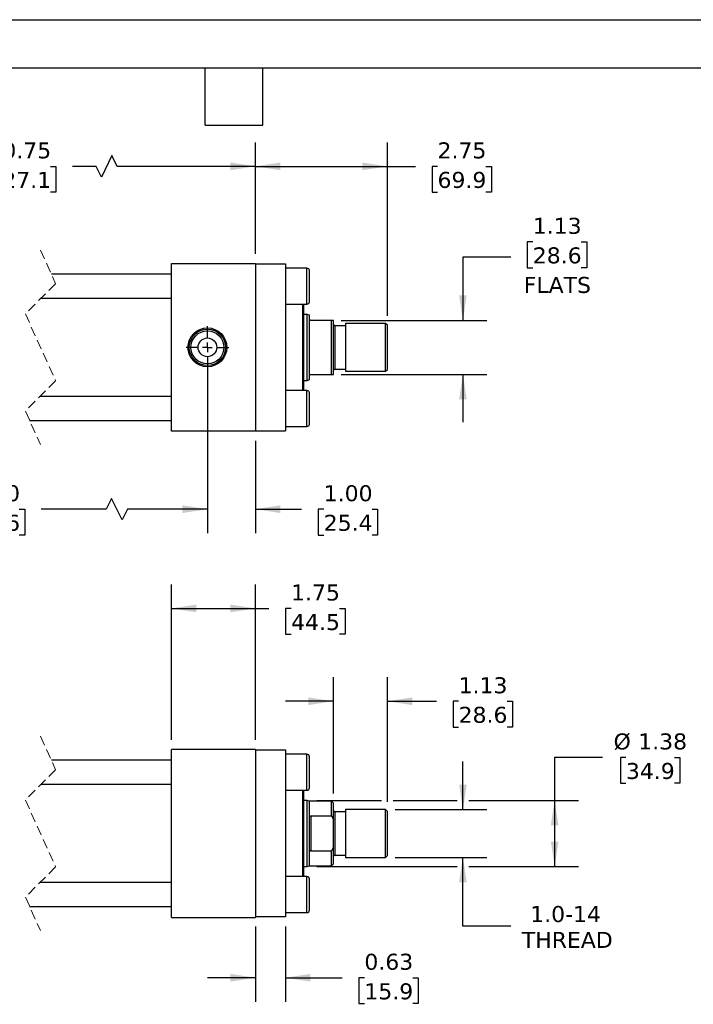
# Model space of a CAD drawing. Header units: inches. Extents: x 0 to 44, y 0 to 34.
# Tile 3 of 4: x 17.5 to 31.6, y 13.5 to 34. Entities that reach past the tile are written whole.
import ezdxf

# ---------------------------------------------------------------- set-up
doc = ezdxf.new("R2010")
doc.units = ezdxf.units.IN
doc.header["$LTSCALE"] = 4
doc.header["$MEASUREMENT"] = 0
for name, pattern in [('SLD-Center', [0.75, 0.6, -0.05, 0.05, -0.05]), ('SLD-Dashed', [0.075, 0.05, -0.025]), ('SLD-Solid', [0])]:
    doc.linetypes.add(name, pattern=pattern)
doc.layers.add('CENTER', color=40, linetype='SLD-Center')
doc.layers.add('DIMENSIONS', color=140, linetype='SLD-Solid', lineweight=25)
doc.layers.add('TEXT', color=140, linetype='SLD-Solid', lineweight=25)
doc.styles.add('SLDTEXTSTYLE0', font='VERDANA.TTF')
doc.dimstyles.new('SLDDIMSTYLE0', dxfattribs={"dimtxt": 0.339844, "dimasz": 0.52, "dimexe": 0, "dimexo": 0.0625, "dimgap": 0.084961, "dimtad": 0, "dimtih": 1, "dimtoh": 1, "dimrnd": 1e-09, "dimzin": 4, "dimdsep": 46, "dimtxsty": 'SLDTEXTSTYLE0', "dimsah": 1, "dimcen": 0.09, "dimadec": 0, "dimazin": 1, "dimtfac": 1, "dimtofl": 0, "dimtmove": 0, "dimatfit": 3, "dimfxl": 0, "dimfrac": 2, "dimtolj": 1, "dimtzin": 12, "dimarcsym": 0})
doc.dimstyles.new('SLDDIMSTYLE1', dxfattribs={"dimtxt": 0.339844, "dimasz": 0.52, "dimexe": 0, "dimexo": 0.0625, "dimgap": 0.084961, "dimtad": 0, "dimtih": 1, "dimtoh": 1, "dimrnd": 1e-09, "dimzin": 12, "dimdsep": 46, "dimtxsty": 'SLDTEXTSTYLE0', "dimsah": 1, "dimcen": 0.09, "dimadec": 0, "dimazin": 3, "dimtfac": 1, "dimtofl": 0, "dimtmove": 0, "dimatfit": 3, "dimfxl": 0, "dimfrac": 2, "dimtolj": 1, "dimtzin": 12, "dimarcsym": 0})
doc.dimstyles.new('SLDDIMSTYLE2', dxfattribs={"dimtxt": 0.339844, "dimasz": 0.52, "dimexe": 0, "dimexo": 0.0625, "dimgap": 0.084961, "dimtad": 0, "dimtih": 1, "dimtoh": 1, "dimrnd": 1e-09, "dimzin": 12, "dimdsep": 46, "dimtxsty": 'SLDTEXTSTYLE0', "dimsah": 1, "dimcen": 0.09, "dimadec": 0, "dimazin": 3, "dimtfac": 1, "dimtmove": 0, "dimatfit": 0, "dimfxl": 0, "dimfrac": 2, "dimtolj": 1, "dimtzin": 12, "dimarcsym": 0})
doc.dimstyles.new('SLDDIMSTYLE3', dxfattribs={"dimtxt": 0.339844, "dimasz": 0.52, "dimexe": 0, "dimexo": 0.0625, "dimgap": 0.084961, "dimtad": 0, "dimtih": 1, "dimtoh": 1, "dimrnd": 1e-09, "dimdsep": 46, "dimtxsty": 'SLDTEXTSTYLE0', "dimsah": 1, "dimcen": 0.09, "dimadec": 0, "dimazin": 2, "dimtfac": 1, "dimtmove": 0, "dimatfit": 0, "dimfxl": 0, "dimfrac": 2, "dimtolj": 1, "dimtzin": 12, "dimarcsym": 0})
doc.dimstyles.new('SLDDIMSTYLE4', dxfattribs={"dimtxt": 0.339844, "dimasz": 0.52, "dimexe": 0, "dimexo": 0.0625, "dimgap": 0.084961, "dimtad": 0, "dimtih": 1, "dimtoh": 1, "dimrnd": 1e-09, "dimzin": 4, "dimdsep": 46, "dimtxsty": 'SLDTEXTSTYLE0', "dimsah": 1, "dimcen": 0.09, "dimadec": 0, "dimazin": 1, "dimtfac": 1, "dimtmove": 0, "dimatfit": 0, "dimfxl": 0, "dimfrac": 2, "dimtolj": 1, "dimtzin": 12, "dimarcsym": 0})

# ---------------------------------------------------------------- blocks, each defined once
blk = doc.blocks.new('_D_1')
at = {"layer": 'DIMENSIONS'}
for p, q in [((20.697, 18.986), (20.697, 22.227)), ((22.447, 18.986), (22.447, 22.227)), ((20.697, 21.727), (22.447, 21.727)), ((22.447, 21.727), (22.73, 21.727)), ((23.191, 21.727), (23.076, 21.727)), ((23.076, 21.727), (23.076, 21.187)), ((24.2, 21.727), (24.315, 21.727)), ((24.315, 21.727), (24.315, 21.187)), ((23.076, 21.187), (23.191, 21.187)), ((24.315, 21.187), (24.2, 21.187))]:
    blk.add_line(p, q, dxfattribs=at)
for points in [[(20.697, 21.727), (21.217, 21.647), (21.217, 21.807)], [(22.447, 21.727), (21.927, 21.807), (21.927, 21.647)]]:
    blk.add_solid(points, dxfattribs=at)
at = {"layer": 'DIMENSIONS', "char_height": 0.3333, "attachment_point": 1, "style": 'SLDTEXTSTYLE0'}
for s, insert in [('1.75', (23.191, 22.226)), ('44.5', (23.191, 21.61))]:
    blk.add_mtext(s, dxfattribs=dict(at, insert=insert))
blk = doc.blocks.new('_D_2')
at = {"layer": 'DIMENSIONS'}
for p, q in [((24.072, 17.868), (24.072, 20.292)), ((25.197, 17.696), (25.197, 20.292)), ((24.072, 19.792), (23.072, 19.792)), ((25.197, 19.792), (26.221, 19.792)), ((26.682, 19.792), (26.568, 19.792)), ((26.568, 19.792), (26.568, 19.252)), ((27.692, 19.792), (27.806, 19.792)), ((27.806, 19.792), (27.806, 19.252)), ((26.568, 19.252), (26.682, 19.252)), ((27.806, 19.252), (27.692, 19.252))]:
    blk.add_line(p, q, dxfattribs=at)
for points in [[(24.072, 19.792), (23.552, 19.872), (23.552, 19.712)], [(25.197, 19.792), (25.717, 19.712), (25.717, 19.872)]]:
    blk.add_solid(points, dxfattribs=at)
at = {"layer": 'DIMENSIONS', "char_height": 0.3333, "attachment_point": 1, "style": 'SLDTEXTSTYLE0'}
for s, insert in [('1.13', (26.682, 20.292)), ('28.6', (26.682, 19.676))]:
    blk.add_mtext(s, dxfattribs=dict(at, insert=insert))
blk = doc.blocks.new('_D_3')
at = {"layer": 'DIMENSIONS'}
for p, q in [((26.772, 17.536), (26.772, 18.536)), ((25.358, 17.536), (27.272, 17.536)), ((25.358, 16.536), (27.272, 16.536)), ((26.772, 15.1), (26.772, 16.536)), ((27.772, 15.1), (26.772, 15.1))]:
    blk.add_line(p, q, dxfattribs=at)
for points in [[(26.772, 17.536), (26.852, 18.056), (26.692, 18.056)], [(26.772, 16.536), (26.692, 16.016), (26.852, 16.016)]]:
    blk.add_solid(points, dxfattribs=at)
at = {"layer": 'DIMENSIONS', "char_height": 0.3333, "attachment_point": 1, "style": 'SLDTEXTSTYLE0'}
for s, insert in [('1.0-14', (28.175, 15.523)), ('THREAD', (28, 14.983))]:
    blk.add_mtext(s, dxfattribs=dict(at, insert=insert))
blk = doc.blocks.new('_D_4')
at = {"layer": 'DIMENSIONS'}
for p, q in [((29.684, 18.622), (28.684, 18.622)), ((28.684, 18.622), (28.684, 17.723)), ((30.169, 18.622), (30.055, 18.622)), ((30.055, 18.622), (30.055, 18.082)), ((31.179, 18.622), (31.293, 18.622)), ((31.293, 18.622), (31.293, 18.082)), ((30.055, 18.082), (30.169, 18.082)), ((31.293, 18.082), (31.179, 18.082)), ((23.728, 17.723), (25.077, 17.723)), ((25.317, 17.723), (26.652, 17.723)), ((26.892, 17.723), (29.184, 17.723)), ((28.684, 17.723), (28.684, 16.348)), ((23.728, 16.348), (26.652, 16.348)), ((26.892, 16.348), (29.184, 16.348))]:
    blk.add_line(p, q, dxfattribs=at)
for points in [[(28.684, 17.723), (28.604, 17.203), (28.764, 17.203)], [(28.684, 16.348), (28.764, 16.868), (28.604, 16.868)]]:
    blk.add_solid(points, dxfattribs=at)
at = {"layer": 'DIMENSIONS', "char_height": 0.3333, "attachment_point": 1, "style": 'SLDTEXTSTYLE0'}
for s, insert in [('%%c', (29.912, 19.121)), ('1.38', (30.426, 19.121)), ('34.9', (30.169, 18.505))]:
    blk.add_mtext(s, dxfattribs=dict(at, insert=insert))
blk = doc.blocks.new('_D_5')
at = {"layer": 'DIMENSIONS'}
for p, q in [((22.447, 15.096), (22.447, 13.528)), ((23.072, 15.096), (23.072, 13.528)), ((22.447, 14.028), (21.447, 14.028)), ((23.072, 14.028), (24.258, 14.028)), ((24.718, 14.028), (24.604, 14.028)), ((24.604, 14.028), (24.604, 13.488)), ((25.728, 14.028), (25.842, 14.028)), ((25.842, 14.028), (25.842, 13.488)), ((24.604, 13.488), (24.718, 13.488)), ((25.842, 13.488), (25.728, 13.488))]:
    blk.add_line(p, q, dxfattribs=at)
for points in [[(22.447, 14.028), (21.927, 14.108), (21.927, 13.948)], [(23.072, 14.028), (23.592, 13.948), (23.592, 14.108)]]:
    blk.add_solid(points, dxfattribs=at)
at = {"layer": 'DIMENSIONS', "char_height": 0.3333, "attachment_point": 1, "style": 'SLDTEXTSTYLE0'}
for s, insert in [('0.63', (24.718, 14.528)), ('15.9', (24.718, 13.911))]:
    blk.add_mtext(s, dxfattribs=dict(at, insert=insert))
blk = doc.blocks.new('_D_11')
at = {"layer": 'DIMENSIONS'}
for p, q in [((12.958, 29.12), (12.958, 31.443)), ((22.447, 29.12), (22.447, 31.443)), ((19.458, 31.166), (19.236, 30.721)), ((19.569, 30.943), (19.458, 31.166)), ((12.958, 30.943), (16.421, 30.943)), ((16.881, 30.943), (16.767, 30.943)), ((16.767, 30.943), (16.767, 30.403)), ((18.174, 30.943), (18.288, 30.943)), ((18.288, 30.943), (18.288, 30.403)), ((19.125, 30.943), (18.635, 30.943)), ((19.236, 30.721), (19.125, 30.943)), ((22.447, 30.943), (19.569, 30.943)), ((16.767, 30.403), (16.881, 30.403)), ((18.288, 30.403), (18.174, 30.403))]:
    blk.add_line(p, q, dxfattribs=at)
for points in [[(12.958, 30.943), (13.478, 30.863), (13.478, 31.023)], [(22.447, 30.943), (21.927, 31.023), (21.927, 30.863)]]:
    blk.add_solid(points, dxfattribs=at)
at = {"layer": 'DIMENSIONS', "char_height": 0.3333, "attachment_point": 1, "style": 'SLDTEXTSTYLE0'}
for s, insert in [('20.75', (16.881, 31.443)), ('527.1', (16.881, 30.827))]:
    blk.add_mtext(s, dxfattribs=dict(at, insert=insert))
blk = doc.blocks.new('_D_12')
at = {"layer": 'DIMENSIONS'}
for p, q in [((22.447, 29.12), (22.447, 31.443)), ((25.197, 27.83), (25.197, 31.443)), ((22.447, 30.943), (25.197, 30.943)), ((25.197, 30.943), (25.783, 30.943)), ((26.243, 30.943), (26.129, 30.943)), ((26.129, 30.943), (26.129, 30.403)), ((27.253, 30.943), (27.367, 30.943)), ((27.367, 30.943), (27.367, 30.403)), ((26.129, 30.403), (26.243, 30.403)), ((27.367, 30.403), (27.253, 30.403))]:
    blk.add_line(p, q, dxfattribs=at)
for points in [[(22.447, 30.943), (22.967, 30.863), (22.967, 31.023)], [(25.197, 30.943), (24.677, 31.023), (24.677, 30.863)]]:
    blk.add_solid(points, dxfattribs=at)
at = {"layer": 'DIMENSIONS', "char_height": 0.3333, "attachment_point": 1, "style": 'SLDTEXTSTYLE0'}
for s, insert in [('2.75', (26.243, 31.443)), ('69.9', (26.243, 30.827))]:
    blk.add_mtext(s, dxfattribs=dict(at, insert=insert))
blk = doc.blocks.new('_D_13')
at = {"layer": 'DIMENSIONS'}
for p, q in [((28.228, 29.37), (28.114, 29.37)), ((28.114, 29.37), (28.114, 28.83)), ((29.238, 29.37), (29.352, 29.37)), ((29.352, 29.37), (29.352, 28.83)), ((27.772, 29.052), (26.772, 29.052)), ((26.772, 29.052), (26.772, 27.732)), ((28.114, 28.83), (28.228, 28.83)), ((29.352, 28.83), (29.238, 28.83)), ((24.233, 27.732), (27.272, 27.732)), ((24.233, 26.607), (27.272, 26.607)), ((26.772, 26.607), (26.772, 25.607))]:
    blk.add_line(p, q, dxfattribs=at)
for points in [[(26.772, 27.732), (26.852, 28.252), (26.692, 28.252)], [(26.772, 26.607), (26.692, 26.087), (26.852, 26.087)]]:
    blk.add_solid(points, dxfattribs=at)
at = {"layer": 'DIMENSIONS', "char_height": 0.3333, "attachment_point": 1, "style": 'SLDTEXTSTYLE0'}
for s, insert in [('1.13', (28.228, 29.87)), ('28.6', (28.228, 29.254)), ('FLATS', (28.041, 28.637))]:
    blk.add_mtext(s, dxfattribs=dict(at, insert=insert))
blk = doc.blocks.new('_D_14')
at = {"layer": 'DIMENSIONS'}
for p, q in [((13.708, 26.97), (13.708, 23.296)), ((21.447, 26.97), (21.447, 23.296)), ((19.449, 24.018), (19.338, 23.796)), ((19.671, 23.573), (19.449, 24.018)), ((13.708, 23.796), (15.771, 23.796)), ((16.232, 23.796), (16.118, 23.796)), ((16.118, 23.796), (16.118, 23.255)), ((17.525, 23.796), (17.639, 23.796)), ((17.639, 23.796), (17.639, 23.255)), ((19.338, 23.796), (17.985, 23.796)), ((19.783, 23.796), (19.671, 23.573)), ((21.447, 23.796), (19.783, 23.796)), ((16.118, 23.255), (16.232, 23.255)), ((17.639, 23.255), (17.525, 23.255))]:
    blk.add_line(p, q, dxfattribs=at)
for points in [[(13.708, 23.796), (14.228, 23.716), (14.228, 23.876)], [(21.447, 23.796), (20.927, 23.876), (20.927, 23.716)]]:
    blk.add_solid(points, dxfattribs=at)
at = {"layer": 'DIMENSIONS', "char_height": 0.3333, "attachment_point": 1, "style": 'SLDTEXTSTYLE0'}
for s, insert in [('19.00', (16.232, 24.295)), ('482.6', (16.232, 23.679))]:
    blk.add_mtext(s, dxfattribs=dict(at, insert=insert))
blk = doc.blocks.new('_D_15')
at = {"layer": 'DIMENSIONS'}
for p, q in [((21.447, 26.97), (21.447, 23.296)), ((22.447, 25.22), (22.447, 23.296)), ((21.447, 23.796), (20.447, 23.796)), ((22.447, 23.796), (23.411, 23.796)), ((23.871, 23.796), (23.757, 23.796)), ((23.757, 23.796), (23.757, 23.255)), ((24.881, 23.796), (24.995, 23.796)), ((24.995, 23.796), (24.995, 23.255)), ((23.757, 23.255), (23.871, 23.255)), ((24.995, 23.255), (24.881, 23.255))]:
    blk.add_line(p, q, dxfattribs=at)
for points in [[(21.447, 23.796), (20.927, 23.876), (20.927, 23.716)], [(22.447, 23.796), (22.967, 23.716), (22.967, 23.876)]]:
    blk.add_solid(points, dxfattribs=at)
at = {"layer": 'DIMENSIONS', "char_height": 0.3333, "attachment_point": 1, "style": 'SLDTEXTSTYLE0'}
for s, insert in [('1.00', (23.871, 24.295)), ('25.4', (23.871, 23.679))]:
    blk.add_mtext(s, dxfattribs=dict(at, insert=insert))
blk = doc.blocks.new('SW_CENTERMARKSYMBOL_5')
at = {"layer": 'CENTER', "color": 0}
for p, q in [((0, 0.2), (0, 0.444)), ((-0.2, 0), (-0.444, 0)), ((0, 0), (-0.1, 0)), ((0, 0), (0, 0.1)), ((0, 0), (0, -0.1)), ((0, 0), (0.1, 0)), ((0.2, 0), (0.444, 0)), ((0, -0.2), (0, -0.444))]:
    blk.add_line(p, q, dxfattribs=at)

msp = doc.modelspace()

# ---------------------------------------------------------------- linework, layer by layer
at = {"color": 7, "linetype": 'SLD-Solid'}
msp.add_line((0, 34), (44, 34), dxfattribs=at)
at = {"color": 7, "linetype": 'SLD-Dashed', "lineweight": 18}
for p, q in [((17.968, 29.195), (18.283, 28.497)), ((18.283, 28.497), (17.653, 27.867)), ((17.653, 27.867), (18.283, 26.472)), ((18.283, 26.472), (17.653, 25.842)), ((17.653, 25.842), (17.968, 25.145)), ((17.968, 19.061), (18.283, 18.363)), ((18.283, 18.363), (17.653, 17.733)), ((17.653, 17.733), (18.283, 16.338)), ((18.283, 16.338), (17.653, 15.708)), ((17.653, 15.708), (17.968, 15.011))]:
    msp.add_line(p, q, dxfattribs=at)
for p, q in [((20.697, 25.42), (20.697, 28.92)), ((20.697, 28.92), (22.447, 28.92)), ((22.447, 28.92), (22.447, 25.42)), ((22.447, 28.91), (23.072, 28.91)), ((23.072, 28.91), (23.072, 25.43)), ((23.522, 28.82), (23.072, 28.82)), ((23.522, 28.445), (23.522, 28.82)), ((23.572, 28.12), (23.572, 28.77)), ((20.697, 28.695), (18.194, 28.695)), ((23.522, 28.07), (23.522, 28.445)), ((17.98, 28.195), (20.697, 28.195)), ((23.072, 28.07), (23.522, 28.07)), ((23.434, 26.27), (23.434, 28.07)), ((23.454, 27.17), (23.454, 28.07)), ((23.528, 27.857), (23.454, 27.857)), ((23.572, 27.841), (23.528, 27.857)), ((23.528, 26.482), (23.528, 27.857)), ((23.572, 27.763), (23.572, 27.841)), ((23.572, 26.576), (23.572, 27.763)), ((24.033, 27.732), (23.603, 27.732)), ((24.033, 26.607), (24.033, 27.732)), ((24.072, 27.732), (24.033, 27.732)), ((24.072, 26.607), (24.072, 27.732)), ((24.322, 27.621), (24.103, 27.621)), ((24.103, 27.621), (24.103, 26.718)), ((25.158, 27.67), (24.322, 27.67)), ((24.322, 27.67), (24.322, 26.67)), ((25.197, 27.63), (25.158, 27.67)), ((25.158, 26.67), (25.158, 27.67)), ((25.197, 26.709), (25.197, 27.63)), ((23.454, 26.27), (23.454, 27.17)), ((24.103, 26.718), (24.322, 26.718)), ((25.158, 26.67), (25.197, 26.709)), ((23.454, 26.482), (23.528, 26.482)), ((23.528, 26.482), (23.572, 26.498)), ((23.572, 26.498), (23.572, 26.576)), ((23.603, 26.607), (24.033, 26.607)), ((24.033, 26.607), (24.072, 26.607)), ((24.322, 26.67), (25.158, 26.67)), ((20.697, 26.145), (17.955, 26.145)), ((23.522, 26.27), (23.072, 26.27)), ((23.522, 25.52), (23.522, 26.27)), ((23.572, 25.895), (23.572, 26.22)), ((23.572, 25.57), (23.572, 25.895)), ((17.742, 25.645), (20.697, 25.645)), ((23.072, 25.52), (23.522, 25.52)), ((22.447, 25.42), (20.697, 25.42)), ((22.447, 25.43), (23.072, 25.43)), ((22.447, 18.786), (20.697, 18.786)), ((20.697, 15.286), (20.697, 18.786)), ((22.447, 18.786), (22.447, 15.286)), ((22.447, 18.776), (23.072, 18.776)), ((23.072, 18.776), (23.072, 15.296)), ((23.522, 18.686), (23.072, 18.686)), ((23.522, 18.311), (23.522, 18.686)), ((20.697, 18.561), (18.194, 18.561)), ((23.572, 17.986), (23.572, 18.636)), ((23.522, 17.936), (23.522, 18.311)), ((17.98, 18.061), (20.697, 18.061)), ((23.072, 17.936), (23.522, 17.936)), ((23.434, 16.136), (23.434, 17.936)), ((23.454, 16.136), (23.454, 17.936)), ((23.528, 17.723), (23.454, 17.723)), ((23.572, 17.707), (23.528, 17.723)), ((23.528, 17.036), (23.528, 17.723)), ((24.033, 17.707), (23.572, 17.707)), ((23.572, 17.349), (23.572, 17.707)), ((24.072, 17.668), (24.033, 17.707)), ((24.033, 17.402), (24.033, 17.707)), ((24.072, 17.324), (24.072, 17.668)), ((24.322, 17.487), (24.103, 17.487)), ((24.103, 17.487), (24.103, 17.036)), ((25.158, 17.536), (24.322, 17.536)), ((24.322, 17.536), (24.322, 17.036)), ((25.197, 17.496), (25.158, 17.536)), ((25.158, 17.036), (25.158, 17.536)), ((25.197, 17.036), (25.197, 17.496)), ((23.572, 16.722), (23.572, 17.349)), ((23.603, 17.402), (23.603, 16.669)), ((23.603, 17.402), (24.033, 17.402)), ((24.033, 17.402), (24.072, 17.324)), ((24.072, 16.747), (24.072, 17.324)), ((23.528, 16.348), (23.528, 17.036)), ((24.103, 17.036), (24.103, 16.584)), ((24.322, 17.036), (24.322, 16.536)), ((25.158, 16.536), (25.158, 17.036)), ((25.197, 16.575), (25.197, 17.036)), ((23.572, 16.364), (23.572, 16.722)), ((24.033, 16.669), (23.603, 16.669)), ((24.033, 16.669), (24.072, 16.747)), ((24.033, 16.364), (24.033, 16.669)), ((24.072, 16.404), (24.072, 16.747)), ((24.103, 16.584), (24.322, 16.584)), ((24.322, 16.536), (25.158, 16.536)), ((25.158, 16.536), (25.197, 16.575)), ((23.454, 16.348), (23.528, 16.348)), ((23.528, 16.348), (23.572, 16.364)), ((23.572, 16.364), (24.033, 16.364)), ((24.033, 16.364), (24.072, 16.404)), ((20.697, 16.011), (17.955, 16.011)), ((23.522, 16.136), (23.072, 16.136)), ((23.522, 15.386), (23.522, 16.136)), ((23.572, 15.761), (23.572, 16.086)), ((23.572, 15.436), (23.572, 15.761)), ((17.742, 15.511), (20.697, 15.511)), ((20.697, 15.286), (22.447, 15.286)), ((23.072, 15.296), (22.447, 15.296)), ((23.072, 15.386), (23.522, 15.386))]:
    msp.add_line(p, q)
for radius in [0.405, 0.379, 0.344, 0.195]:
    msp.add_circle((21.447, 27.17), radius)
for centre, radius, start, end in [((23.522, 28.77), 0.05, 0.0014, 89.9998), ((23.522, 28.12), 0.05, 270.0002, 359.9986), ((24.103, 27.652), 0.0313, 180.0004, 270), ((24.103, 26.687), 0.0313, 90, 179.9996), ((23.522, 26.22), 0.05, 0.0014, 89.9998), ((23.522, 25.57), 0.05, 270.0002, 359.9986), ((23.522, 18.636), 0.05, 0.0014, 89.9998), ((23.522, 17.986), 0.05, 270.0002, 359.9986), ((24.103, 17.518), 0.0313, 180.0004, 270), ((24.103, 16.553), 0.0313, 90, 179.9996), ((23.522, 16.086), 0.05, 0.0014, 89.9998), ((23.522, 15.436), 0.05, 270.0002, 359.9986)]:
    msp.add_arc(centre, radius, start, end)
for points, knots in [([(23.603, 27.732), (23.601, 27.732), (23.597, 27.732), (23.591, 27.734), (23.584, 27.738), (23.576, 27.747), (23.572, 27.756), (23.572, 27.763), (23.572, 27.763)], [0, 0, 0, 0, 0.122718, 0.236211, 0.400639, 0.625866, 0.957037, 1, 1, 1, 1]), ([(23.572, 26.576), (23.573, 26.581), (23.574, 26.589), (23.581, 26.598), (23.587, 26.603), (23.593, 26.606), (23.599, 26.607), (23.602, 26.607), (23.603, 26.607)], [0, 0, 0, 0, 0.322425, 0.477179, 0.661284, 0.79463, 0.922309, 1, 1, 1, 1]), ([(23.572, 17.349), (23.573, 17.359), (23.573, 17.372), (23.58, 17.387), (23.586, 17.395), (23.593, 17.4), (23.599, 17.402), (23.602, 17.402), (23.603, 17.402)], [0, 0, 0, 0, 0.408031, 0.572068, 0.740916, 0.848441, 0.94372, 1, 1, 1, 1]), ([(23.603, 16.669), (23.601, 16.669), (23.597, 16.67), (23.591, 16.673), (23.583, 16.679), (23.575, 16.695), (23.572, 16.71), (23.572, 16.721), (23.572, 16.722)], [0, 0, 0, 0, 0.08923, 0.175505, 0.312823, 0.534783, 0.941722, 1, 1, 1, 1])]:
    msp.add_open_spline(points, degree=3, knots=knots)
at = {"layer": 'TEXT'}
for p, q in [((1, 33), (43, 33)), ((21.4, 31.8), (21.4, 33)), ((22.6, 31.8), (22.6, 33)), ((21.4, 31.8), (22.6, 31.8))]:
    msp.add_line(p, q, dxfattribs=at)

# ---------------------------------------------------------------- block references
at = {"layer": 'CENTER'}
msp.add_blockref('SW_CENTERMARKSYMBOL_5', (21.447, 27.17), dxfattribs=at)

# ---------------------------------------------------------------- dimensions: what is measured, and where the dimension line sits
at = {"layer": 'DIMENSIONS'}
for base, p1, p2, text, dimstyle, picture, middle in [((22.447, 30.943), (12.958, 28.92), (22.447, 28.92), '20.75', 'SLDDIMSTYLE1', '_D_11', (17.528, 30.943)), ((21.447, 23.796), (13.708, 27.17), (21.447, 27.17), '19.00', 'SLDDIMSTYLE0', '_D_14', (16.878, 23.796))]:
    dim = msp.add_linear_dim(base=base, p1=p1, p2=p2, text=text, dimstyle=dimstyle, dxfattribs=at)
    dim.commit()
    dim.dimension.update_dxf_attribs({"geometry": picture, "text_midpoint": middle, "dimtype": 160})
for base, p1, p2, dimstyle, picture, middle in [((25.197, 30.943), (22.447, 28.92), (25.197, 27.63), 'SLDDIMSTYLE1', '_D_12', (26.748, 30.943)), ((22.447, 23.796), (21.447, 27.17), (22.447, 25.42), 'SLDDIMSTYLE4', '_D_15', (24.376, 23.796)), ((20.697, 21.727), (22.447, 18.786), (20.697, 18.786), 'SLDDIMSTYLE1', '_D_1', (23.696, 21.727)), ((24.072011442, 19.792290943), (25.197011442, 17.496369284), (24.072011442, 17.667869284), 'SLDDIMSTYLE2', '_D_2', (27.186895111, 19.792290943)), ((22.446511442, 14.028207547), (23.071511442, 15.295739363), (22.446511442, 15.295739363), 'SLDDIMSTYLE3', '_D_5', (25.223078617, 14.028207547))]:
    dim = msp.add_linear_dim(base=base, p1=p1, p2=p2, dimstyle=dimstyle, dxfattribs=at)
    dim.commit()
    dim.dimension.update_dxf_attribs({"geometry": picture, "text_midpoint": middle, "dimtype": 160})
for base, p1, p2, text, dimstyle, picture, middle in [((26.771814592, 27.732028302), (24.032641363, 26.607028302), (24.032641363, 27.732028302), '<>\\PFLATS', 'SLDDIMSTYLE2', '_D_13', (26.771814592, 29.052448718)), ((28.684202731, 16.348239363), (23.528051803, 17.723239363), (23.528051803, 16.348239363), '%%c<>', 'SLDDIMSTYLE1', '_D_4', (28.684202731, 18.62191399)), ((26.772, 16.536), (25.158, 17.536), (25.158, 16.536), '1.0-14\\PTHREAD', 'SLDDIMSTYLE2', '_D_3', (26.772, 15.1))]:
    dim = msp.add_linear_dim(base=base, p1=p1, p2=p2, angle=90, text=text, dimstyle=dimstyle, dxfattribs=at)
    dim.commit()
    dim.dimension.update_dxf_attribs({"geometry": picture, "text_midpoint": middle, "dimtype": 160})

doc.saveas('drawing.dxf')
